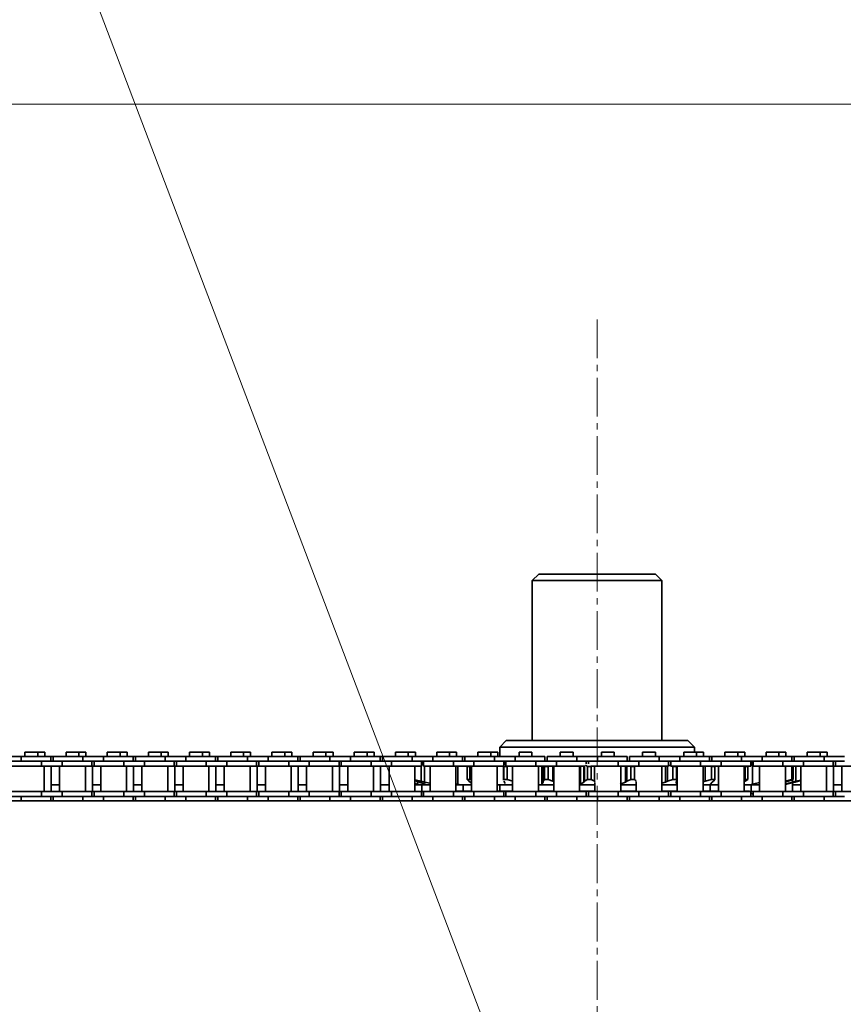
# Model space of a CAD drawing. Header units: millimetres. Extents: x 2945 to 26725, y -1082 to 16127.
# Tile 28 of 151: x 8347 to 8601, y 7689 to 7993. Entities that reach past the tile are written whole.
import ezdxf

# ---------------------------------------------------------------- set-up
doc = ezdxf.new("R2010")
doc.units = ezdxf.units.MM
doc.linetypes.add('点画线', pattern=[18, 12, -2, 2, -2])
doc.layers.get('0').update_dxf_attribs({"lineweight": 35})
for name, color, linetype, lineweight in [('中心线层', 1, '点画线', 18), ('几何体', 7, 'Continuous', 35), ('尺寸线层', 3, 'Continuous', 18), ('注释', 2, 'Continuous', 18)]:
    doc.layers.add(name, color=color, linetype=linetype, lineweight=lineweight)
doc.styles.add('标准', font='txt', dxfattribs={"width": 0.667})
doc.dimstyles.new('GB_尺寸', dxfattribs={"dimtxt": 3.5, "dimasz": 4, "dimexe": 2, "dimexo": 0, "dimtad": 1, "dimdsep": 46, "dimtxsty": '标准', "dimblk": '_CAXARROW', "dimcen": 0, "dimdle": 8, "dimazin": 2, "dimtfac": 0.707107, "dimtdec": 3, "dimtmove": 2, "dimatfit": 3, "dimfxl": 0, "dimfrac": 2, "dimtolj": 1, "dimarcsym": 0})

# ---------------------------------------------------------------- blocks, each defined once
blk = doc.blocks.new('*X117')
at = {"layer": '注释', "color": 0, "linetype": 'Continuous'}
blk.add_line((800.42, -2108.98), (0, 0), dxfattribs=at)
blk = doc.blocks.new('*X160')
at = {"layer": '尺寸线层', "linetype": 'Continuous'}
for points in [[(4565.49, 7966.85), (4575.49, 7886.85), (4555.49, 7886.85)], [(4565.49, 4956.85), (4575.49, 5036.85), (4555.49, 5036.85)]]:
    blk.add_hatch(color=0, dxfattribs=at).paths.add_polyline_path(points, flags=0)
at = {"layer": '尺寸线层', "color": 0, "linetype": 'Continuous'}
for p, q in [((9590.25, 7966.85), (4525.49, 7966.85)), ((4565.49, 7966.85), (4565.49, 4956.85)), ((9680.25, 4956.85), (4525.49, 4956.85))]:
    blk.add_line(p, q, dxfattribs=at)
at = {"layer": '尺寸线层', "color": 0, "insert": (4518.37, 6461.85), "char_height": 70, "width": 255.1041, "attachment_point": 5, "rotation": 90, "line_spacing_factor": 1.15057, "style": '标准'}
blk.add_mtext('\\T1.1;3010', dxfattribs=at)
blk = doc.blocks.new('_CAXARROW')
blk.add_hatch(color=0).paths.add_polyline_path([(0, 0), (-1, 0.125), (-1, -0.125)], flags=0)

msp = doc.modelspace()

# ---------------------------------------------------------------- linework, layer by layer
at = {"layer": '中心线层'}
msp.add_line((8525.254, 7900.461), (8525.254, 5098.61), dxfattribs=at)
at = {"layer": '几何体'}
for p, q in [((8507.254, 7821.852), (8505.254, 7819.852)), ((8505.254, 7819.852), (8505.254, 7770.458)), ((8518.767, 7819.852), (8505.254, 7819.852)), ((8507.254, 7821.852), (8519.416, 7821.852)), ((8545.254, 7819.852), (8518.767, 7819.852)), ((8519.416, 7821.852), (8543.254, 7821.852)), ((8545.254, 7819.852), (8543.254, 7821.852)), ((8545.254, 7770.458), (8545.254, 7819.852)), ((8497.254, 7770.458), (8495.254, 7768.458)), ((8497.254, 7770.458), (8553.254, 7770.458)), ((8555.254, 7768.458), (8553.254, 7770.458)), ((8495.254, 7768.458), (8495.254, 7765.565)), ((8555.254, 7768.458), (8495.254, 7768.458)), ((8555.254, 7766.94), (8555.254, 7768.458)), ((8347.594, 7765.565), (8341.244, 7765.565)), ((8347.594, 7765.565), (8347.594, 7764.065)), ((8356.769, 7765.565), (8347.594, 7765.565)), ((8348.789, 7766.94), (8348.789, 7765.565)), ((8350.769, 7766.94), (8348.789, 7766.94)), ((8352.749, 7766.94), (8350.769, 7766.94)), ((8352.749, 7765.565), (8352.749, 7766.94)), ((8354.92, 7766.94), (8352.749, 7766.94)), ((8354.92, 7765.565), (8354.92, 7766.94)), ((8356.769, 7764.065), (8356.769, 7765.565)), ((8357.469, 7765.565), (8356.769, 7765.565)), ((8357.469, 7765.565), (8357.469, 7764.065)), ((8366.644, 7765.565), (8357.469, 7765.565)), ((8361.489, 7766.94), (8361.489, 7765.565)), ((8363.469, 7766.94), (8361.489, 7766.94)), ((8365.449, 7766.94), (8363.469, 7766.94)), ((8365.449, 7765.565), (8365.449, 7766.94)), ((8367.62, 7766.94), (8365.449, 7766.94)), ((8366.644, 7765.565), (8366.644, 7764.065)), ((8372.994, 7765.565), (8366.644, 7765.565)), ((8367.62, 7765.565), (8367.62, 7766.94)), ((8372.994, 7765.565), (8372.994, 7764.065)), ((8382.169, 7765.565), (8372.994, 7765.565)), ((8374.189, 7766.94), (8374.189, 7765.565)), ((8376.169, 7766.94), (8374.189, 7766.94)), ((8378.149, 7766.94), (8376.169, 7766.94)), ((8378.149, 7765.565), (8378.149, 7766.94)), ((8380.32, 7766.94), (8378.149, 7766.94)), ((8380.32, 7765.565), (8380.32, 7766.94)), ((8382.169, 7764.065), (8382.169, 7765.565)), ((8382.869, 7765.565), (8382.169, 7765.565)), ((8382.869, 7765.565), (8382.869, 7764.065)), ((8392.044, 7765.565), (8382.869, 7765.565)), ((8386.889, 7766.94), (8386.889, 7765.565)), ((8388.869, 7766.94), (8386.889, 7766.94)), ((8390.849, 7766.94), (8388.869, 7766.94)), ((8390.849, 7765.565), (8390.849, 7766.94)), ((8393.02, 7766.94), (8390.849, 7766.94)), ((8392.044, 7765.565), (8392.044, 7764.065)), ((8398.394, 7765.565), (8392.044, 7765.565)), ((8393.02, 7765.565), (8393.02, 7766.94)), ((8398.394, 7765.565), (8398.394, 7764.065)), ((8407.569, 7765.565), (8398.394, 7765.565)), ((8399.589, 7766.94), (8399.589, 7765.565)), ((8401.569, 7766.94), (8399.589, 7766.94)), ((8403.549, 7766.94), (8401.569, 7766.94)), ((8403.549, 7765.565), (8403.549, 7766.94)), ((8405.72, 7766.94), (8403.549, 7766.94)), ((8405.72, 7765.565), (8405.72, 7766.94)), ((8407.569, 7764.065), (8407.569, 7765.565)), ((8408.269, 7765.565), (8407.569, 7765.565)), ((8408.269, 7765.565), (8408.269, 7764.065)), ((8417.444, 7765.565), (8408.269, 7765.565)), ((8412.289, 7766.94), (8412.289, 7765.565)), ((8414.269, 7766.94), (8412.289, 7766.94)), ((8416.249, 7766.94), (8414.269, 7766.94)), ((8416.249, 7765.565), (8416.249, 7766.94)), ((8418.42, 7766.94), (8416.249, 7766.94)), ((8417.444, 7765.565), (8417.444, 7764.065)), ((8423.794, 7765.565), (8417.444, 7765.565)), ((8418.42, 7765.565), (8418.42, 7766.94)), ((8423.794, 7765.565), (8423.794, 7764.065)), ((8432.969, 7765.565), (8423.794, 7765.565)), ((8424.989, 7766.94), (8424.989, 7765.565)), ((8426.969, 7766.94), (8424.989, 7766.94)), ((8428.949, 7766.94), (8426.969, 7766.94)), ((8428.949, 7765.565), (8428.949, 7766.94)), ((8431.12, 7766.94), (8428.949, 7766.94)), ((8431.12, 7765.565), (8431.12, 7766.94)), ((8432.969, 7764.065), (8432.969, 7765.565)), ((8433.669, 7765.565), (8432.969, 7765.565)), ((8433.669, 7765.565), (8433.669, 7764.065)), ((8442.844, 7765.565), (8433.669, 7765.565)), ((8437.689, 7766.94), (8437.689, 7765.565)), ((8439.669, 7766.94), (8437.689, 7766.94)), ((8441.649, 7766.94), (8439.669, 7766.94)), ((8441.649, 7765.565), (8441.649, 7766.94)), ((8443.82, 7766.94), (8441.649, 7766.94)), ((8442.844, 7765.565), (8442.844, 7764.065)), ((8449.194, 7765.565), (8442.844, 7765.565)), ((8443.82, 7765.565), (8443.82, 7766.94)), ((8449.194, 7765.565), (8449.194, 7764.065)), ((8458.369, 7765.565), (8449.194, 7765.565)), ((8450.389, 7766.94), (8450.389, 7765.565)), ((8452.369, 7766.94), (8450.389, 7766.94)), ((8454.349, 7766.94), (8452.369, 7766.94)), ((8454.349, 7765.565), (8454.349, 7766.94)), ((8456.52, 7766.94), (8454.349, 7766.94)), ((8456.52, 7765.565), (8456.52, 7766.94)), ((8458.369, 7764.065), (8458.369, 7765.565)), ((8459.069, 7765.565), (8458.369, 7765.565)), ((8459.069, 7765.565), (8459.069, 7764.065)), ((8468.244, 7765.565), (8459.069, 7765.565)), ((8463.089, 7766.94), (8463.089, 7765.565)), ((8465.069, 7766.94), (8463.089, 7766.94)), ((8467.049, 7766.94), (8465.069, 7766.94)), ((8467.049, 7765.565), (8467.049, 7766.94)), ((8469.22, 7766.94), (8467.049, 7766.94)), ((8468.244, 7765.565), (8468.244, 7764.065)), ((8474.594, 7765.565), (8468.244, 7765.565)), ((8469.22, 7765.565), (8469.22, 7766.94)), ((8474.594, 7765.565), (8474.594, 7764.065)), ((8483.769, 7765.565), (8474.594, 7765.565)), ((8475.789, 7766.94), (8475.789, 7765.565)), ((8477.769, 7766.94), (8475.789, 7766.94)), ((8479.749, 7766.94), (8477.769, 7766.94)), ((8479.749, 7765.565), (8479.749, 7766.94)), ((8481.92, 7766.94), (8479.749, 7766.94)), ((8481.92, 7765.565), (8481.92, 7766.94)), ((8483.769, 7764.065), (8483.769, 7765.565)), ((8484.469, 7765.565), (8483.769, 7765.565)), ((8484.469, 7765.565), (8484.469, 7764.065)), ((8493.644, 7765.565), (8484.469, 7765.565)), ((8488.489, 7766.94), (8488.489, 7765.565)), ((8490.469, 7766.94), (8488.489, 7766.94)), ((8492.449, 7766.94), (8490.469, 7766.94)), ((8492.449, 7765.565), (8492.449, 7766.94)), ((8494.62, 7766.94), (8492.449, 7766.94)), ((8493.644, 7765.565), (8493.644, 7764.065)), ((8499.994, 7765.565), (8493.644, 7765.565)), ((8494.62, 7765.565), (8494.62, 7766.94)), ((8499.994, 7765.565), (8499.994, 7764.065)), ((8509.169, 7765.565), (8499.994, 7765.565)), ((8501.189, 7766.94), (8501.189, 7765.565)), ((8503.169, 7766.94), (8501.189, 7766.94)), ((8505.149, 7766.94), (8503.169, 7766.94)), ((8505.149, 7765.565), (8505.149, 7766.94)), ((8509.169, 7764.065), (8509.169, 7765.565)), ((8509.869, 7765.565), (8509.869, 7764.065)), ((8519.044, 7765.565), (8509.869, 7765.565)), ((8513.889, 7766.94), (8513.889, 7765.565)), ((8515.869, 7766.94), (8513.889, 7766.94)), ((8517.849, 7766.94), (8515.869, 7766.94)), ((8517.849, 7765.565), (8517.849, 7766.94)), ((8519.044, 7765.565), (8519.044, 7764.065)), ((8525.394, 7765.565), (8519.044, 7765.565)), ((8525.394, 7765.565), (8525.394, 7764.065)), ((8534.569, 7765.565), (8525.394, 7765.565)), ((8526.589, 7766.94), (8526.589, 7765.565)), ((8528.569, 7766.94), (8526.589, 7766.94)), ((8530.549, 7766.94), (8528.569, 7766.94)), ((8530.549, 7765.565), (8530.549, 7766.94)), ((8534.569, 7764.065), (8534.569, 7765.565)), ((8535.269, 7765.565), (8535.269, 7764.065)), ((8544.444, 7765.565), (8535.269, 7765.565)), ((8539.289, 7766.94), (8539.289, 7765.565)), ((8541.269, 7766.94), (8539.289, 7766.94)), ((8543.249, 7766.94), (8541.269, 7766.94)), ((8543.249, 7765.565), (8543.249, 7766.94)), ((8544.444, 7765.565), (8544.444, 7764.065)), ((8550.794, 7765.565), (8544.444, 7765.565)), ((8550.794, 7765.565), (8550.794, 7764.065)), ((8559.969, 7765.565), (8550.794, 7765.565)), ((8551.989, 7766.94), (8551.989, 7765.565)), ((8553.969, 7766.94), (8551.989, 7766.94)), ((8555.949, 7766.94), (8553.969, 7766.94)), ((8555.949, 7765.565), (8555.949, 7766.94)), ((8558.12, 7766.94), (8555.949, 7766.94)), ((8558.12, 7765.565), (8558.12, 7766.94)), ((8559.969, 7764.065), (8559.969, 7765.565)), ((8560.669, 7765.565), (8559.969, 7765.565)), ((8560.669, 7765.565), (8560.669, 7764.065)), ((8569.844, 7765.565), (8560.669, 7765.565)), ((8564.689, 7766.94), (8564.689, 7765.565)), ((8566.669, 7766.94), (8564.689, 7766.94)), ((8568.649, 7766.94), (8566.669, 7766.94)), ((8568.649, 7765.565), (8568.649, 7766.94)), ((8570.82, 7766.94), (8568.649, 7766.94)), ((8569.844, 7765.565), (8569.844, 7764.065)), ((8576.194, 7765.565), (8569.844, 7765.565)), ((8570.82, 7765.565), (8570.82, 7766.94)), ((8576.194, 7765.565), (8576.194, 7764.065)), ((8585.369, 7765.565), (8576.194, 7765.565)), ((8577.389, 7766.94), (8577.389, 7765.565)), ((8579.369, 7766.94), (8577.389, 7766.94)), ((8581.349, 7766.94), (8579.369, 7766.94)), ((8581.349, 7765.565), (8581.349, 7766.94)), ((8583.52, 7766.94), (8581.349, 7766.94)), ((8583.52, 7765.565), (8583.52, 7766.94)), ((8585.369, 7764.065), (8585.369, 7765.565)), ((8586.069, 7765.565), (8585.369, 7765.565)), ((8586.069, 7765.565), (8586.069, 7764.065)), ((8595.244, 7765.565), (8586.069, 7765.565)), ((8590.089, 7766.94), (8590.089, 7765.565)), ((8592.069, 7766.94), (8590.089, 7766.94)), ((8594.049, 7766.94), (8592.069, 7766.94)), ((8594.049, 7765.565), (8594.049, 7766.94)), ((8596.22, 7766.94), (8594.049, 7766.94)), ((8595.244, 7765.565), (8595.244, 7764.065)), ((8601.594, 7765.565), (8595.244, 7765.565)), ((8596.22, 7765.565), (8596.22, 7766.94)), ((8347.594, 7764.065), (8341.244, 7764.065)), ((8353.944, 7762.565), (8344.769, 7762.565)), ((8353.944, 7764.065), (8347.594, 7764.065)), ((8353.944, 7764.065), (8347.594, 7764.065)), ((8353.944, 7764.065), (8353.944, 7762.565)), ((8360.294, 7764.065), (8353.944, 7764.065)), ((8360.294, 7762.565), (8353.944, 7762.565)), ((8354.744, 7754.715), (8354.744, 7762.565)), ((8356.916, 7754.715), (8356.916, 7762.565)), ((8359.494, 7762.565), (8359.494, 7754.715)), ((8360.294, 7764.065), (8360.294, 7762.565)), ((8366.644, 7764.065), (8360.294, 7764.065)), ((8366.644, 7764.065), (8360.294, 7764.065)), ((8369.469, 7762.565), (8360.294, 7762.565)), ((8372.994, 7764.065), (8366.644, 7764.065)), ((8367.444, 7754.715), (8367.444, 7762.565)), ((8369.469, 7762.565), (8369.469, 7764.065)), ((8370.169, 7762.565), (8369.469, 7762.565)), ((8369.616, 7754.715), (8369.616, 7762.565)), ((8370.169, 7764.065), (8370.169, 7762.565)), ((8379.344, 7762.565), (8370.169, 7762.565)), ((8372.194, 7762.565), (8372.194, 7754.715)), ((8379.344, 7764.065), (8372.994, 7764.065)), ((8379.344, 7764.065), (8372.994, 7764.065)), ((8379.344, 7764.065), (8379.344, 7762.565)), ((8385.694, 7764.065), (8379.344, 7764.065)), ((8385.694, 7762.565), (8379.344, 7762.565)), ((8380.144, 7754.715), (8380.144, 7762.565)), ((8382.316, 7754.715), (8382.316, 7762.565)), ((8384.894, 7762.565), (8384.894, 7754.715)), ((8385.694, 7764.065), (8385.694, 7762.565)), ((8392.044, 7764.065), (8385.694, 7764.065)), ((8392.044, 7764.065), (8385.694, 7764.065)), ((8394.869, 7762.565), (8385.694, 7762.565)), ((8398.394, 7764.065), (8392.044, 7764.065)), ((8392.844, 7754.715), (8392.844, 7762.565)), ((8394.869, 7762.565), (8394.869, 7764.065)), ((8395.569, 7762.565), (8394.869, 7762.565)), ((8395.016, 7754.715), (8395.016, 7762.565)), ((8395.569, 7764.065), (8395.569, 7762.565)), ((8404.744, 7762.565), (8395.569, 7762.565)), ((8397.594, 7762.565), (8397.594, 7754.715)), ((8404.744, 7764.065), (8398.394, 7764.065)), ((8404.744, 7764.065), (8398.394, 7764.065)), ((8404.744, 7764.065), (8404.744, 7762.565)), ((8411.094, 7764.065), (8404.744, 7764.065)), ((8411.094, 7762.565), (8404.744, 7762.565)), ((8405.544, 7754.715), (8405.544, 7762.565)), ((8407.716, 7754.715), (8407.716, 7762.565)), ((8410.294, 7762.565), (8410.294, 7754.715)), ((8411.094, 7764.065), (8411.094, 7762.565)), ((8417.444, 7764.065), (8411.094, 7764.065)), ((8417.444, 7764.065), (8411.094, 7764.065)), ((8420.269, 7762.565), (8411.094, 7762.565)), ((8423.794, 7764.065), (8417.444, 7764.065)), ((8418.244, 7754.715), (8418.244, 7762.565)), ((8420.269, 7762.565), (8420.269, 7764.065)), ((8420.969, 7762.565), (8420.269, 7762.565)), ((8420.416, 7754.715), (8420.416, 7762.565)), ((8420.969, 7764.065), (8420.969, 7762.565)), ((8430.144, 7762.565), (8420.969, 7762.565)), ((8422.994, 7762.565), (8422.994, 7754.715)), ((8430.144, 7764.065), (8423.794, 7764.065)), ((8430.144, 7764.065), (8423.794, 7764.065)), ((8430.144, 7764.065), (8430.144, 7762.565)), ((8436.494, 7764.065), (8430.144, 7764.065)), ((8436.494, 7762.565), (8430.144, 7762.565)), ((8430.944, 7754.715), (8430.944, 7762.565)), ((8433.116, 7754.715), (8433.116, 7762.565)), ((8435.694, 7762.565), (8435.694, 7754.715)), ((8436.494, 7764.065), (8436.494, 7762.565)), ((8442.844, 7764.065), (8436.494, 7764.065)), ((8442.844, 7764.065), (8436.494, 7764.065)), ((8445.669, 7762.565), (8436.494, 7762.565)), ((8449.194, 7764.065), (8442.844, 7764.065)), ((8443.644, 7754.715), (8443.644, 7762.565)), ((8445.669, 7762.565), (8445.669, 7764.065)), ((8446.369, 7762.565), (8445.669, 7762.565)), ((8445.816, 7754.715), (8445.816, 7762.565)), ((8446.369, 7764.065), (8446.369, 7762.565)), ((8455.544, 7762.565), (8446.369, 7762.565)), ((8448.394, 7762.565), (8448.394, 7754.715)), ((8455.544, 7764.065), (8449.194, 7764.065)), ((8455.544, 7764.065), (8449.194, 7764.065)), ((8455.544, 7764.065), (8455.544, 7762.565)), ((8461.894, 7764.065), (8455.544, 7764.065)), ((8461.894, 7762.565), (8455.544, 7762.565)), ((8456.344, 7754.715), (8456.344, 7762.565)), ((8458.516, 7754.715), (8458.516, 7762.565)), ((8461.094, 7762.565), (8461.094, 7754.715)), ((8461.894, 7764.065), (8461.894, 7762.565)), ((8468.244, 7764.065), (8461.894, 7764.065)), ((8468.244, 7764.065), (8461.894, 7764.065)), ((8471.069, 7762.565), (8461.894, 7762.565)), ((8474.594, 7764.065), (8468.244, 7764.065)), ((8469.044, 7754.715), (8469.044, 7762.565)), ((8471.029, 7762.565), (8471.029, 7757.926)), ((8471.069, 7762.565), (8471.069, 7764.065)), ((8471.069, 7763.487), (8471.769, 7763.738)), ((8471.769, 7763.176), (8471.069, 7763)), ((8471.769, 7764.065), (8471.769, 7762.565)), ((8480.944, 7762.565), (8471.769, 7762.565)), ((8472.078, 7762.565), (8472.078, 7757.664)), ((8473.794, 7762.565), (8473.794, 7754.715)), ((8480.944, 7764.065), (8474.594, 7764.065)), ((8480.944, 7764.065), (8474.594, 7764.065)), ((8480.944, 7764.065), (8480.944, 7762.565)), ((8487.294, 7764.065), (8480.944, 7764.065)), ((8487.294, 7762.565), (8480.944, 7762.565)), ((8481.744, 7754.715), (8481.744, 7762.565)), ((8482.288, 7762.565), (8482.288, 7757.006)), ((8485.155, 7762.478), (8486.057, 7762.478)), ((8485.155, 7758.439), (8485.155, 7762.478)), ((8486.48, 7762.584), (8486.057, 7762.478)), ((8486.057, 7762.478), (8486.057, 7758.439)), ((8486.494, 7762.565), (8486.494, 7754.715)), ((8487.294, 7764.065), (8487.294, 7762.565)), ((8493.644, 7764.065), (8487.294, 7764.065)), ((8493.644, 7764.065), (8487.294, 7764.065)), ((8496.469, 7762.565), (8487.294, 7762.565)), ((8499.994, 7764.065), (8493.644, 7764.065)), ((8494.444, 7754.715), (8494.444, 7762.565)), ((8496.383, 7762.565), (8496.383, 7758.212)), ((8496.463, 7762.478), (8497.492, 7762.478)), ((8496.463, 7758.439), (8496.463, 7762.478)), ((8496.469, 7762.565), (8496.469, 7764.065)), ((8496.508, 7762.99), (8496.756, 7763.253)), ((8496.756, 7763.253), (8496.869, 7763.712)), ((8496.917, 7763.911), (8496.917, 7763.53)), ((8497.169, 7764.065), (8497.169, 7762.565)), ((8506.344, 7762.565), (8497.169, 7762.565)), ((8497.795, 7762.565), (8497.492, 7762.478)), ((8497.492, 7762.478), (8497.492, 7758.439)), ((8499.194, 7762.565), (8499.194, 7754.715)), ((8506.344, 7764.065), (8499.994, 7764.065)), ((8506.344, 7764.065), (8499.994, 7764.065)), ((8506.344, 7764.065), (8506.344, 7762.565)), ((8512.694, 7764.065), (8506.344, 7764.065)), ((8512.694, 7762.565), (8506.344, 7762.565)), ((8507.144, 7754.715), (8507.144, 7762.565)), ((8508.176, 7762.565), (8508.176, 7757.006)), ((8508.599, 7762.565), (8508.599, 7757.926)), ((8509.028, 7762.478), (8510.14, 7762.478)), ((8509.028, 7758.439), (8509.028, 7762.478)), ((8510.14, 7762.478), (8510.14, 7758.439)), ((8511.578, 7762.565), (8511.578, 7757.926)), ((8511.894, 7762.565), (8511.894, 7754.715)), ((8512.694, 7764.065), (8512.694, 7762.565)), ((8519.044, 7764.065), (8512.694, 7764.065)), ((8519.044, 7764.065), (8512.694, 7764.065)), ((8521.571, 7762.565), (8512.694, 7762.565)), ((8525.394, 7764.065), (8519.044, 7764.065)), ((8519.844, 7754.715), (8519.844, 7762.565)), ((8520.181, 7762.565), (8520.181, 7757.006)), ((8521.214, 7762.565), (8521.214, 7757.664)), ((8521.417, 7762.565), (8521.417, 7757.926)), ((8522.303, 7762.478), (8521.641, 7762.86)), ((8521.869, 7763.323), (8521.869, 7764.065)), ((8522.303, 7762.478), (8523.448, 7762.478)), ((8522.303, 7758.439), (8522.303, 7762.478)), ((8522.569, 7764.065), (8522.569, 7763.332)), ((8531.744, 7762.565), (8523.379, 7762.565)), ((8523.532, 7762.519), (8523.448, 7762.478)), ((8523.448, 7762.478), (8523.448, 7758.439)), ((8524.487, 7762.565), (8524.487, 7757.926)), ((8531.744, 7764.065), (8525.394, 7764.065)), ((8531.744, 7764.065), (8525.394, 7764.065)), ((8531.744, 7764.065), (8531.744, 7762.565)), ((8538.094, 7764.065), (8531.744, 7764.065)), ((8538.094, 7762.565), (8531.744, 7762.565)), ((8532.544, 7754.715), (8532.544, 7762.565)), ((8533.983, 7762.565), (8533.983, 7757.664)), ((8534.404, 7762.565), (8534.404, 7757.926)), ((8535.707, 7762.478), (8536.836, 7762.478)), ((8535.707, 7758.439), (8535.707, 7762.478)), ((8536.836, 7762.478), (8536.836, 7758.439)), ((8538.094, 7764.065), (8538.094, 7762.565)), ((8544.444, 7764.065), (8538.094, 7764.065)), ((8544.444, 7764.065), (8538.094, 7764.065)), ((8547.269, 7762.565), (8538.094, 7762.565)), ((8550.794, 7764.065), (8544.444, 7764.065)), ((8545.244, 7754.715), (8545.244, 7762.565)), ((8546.37, 7762.565), (8546.37, 7757.664)), ((8546.99, 7762.565), (8546.99, 7757.926)), ((8547.269, 7762.565), (8547.269, 7764.065)), ((8547.969, 7762.689), (8547.269, 7762.904)), ((8547.969, 7764.065), (8547.969, 7762.565)), ((8557.144, 7762.565), (8547.969, 7762.565)), ((8548.654, 7762.478), (8548.37, 7762.565)), ((8548.654, 7762.478), (8549.717, 7762.478)), ((8548.654, 7758.439), (8548.654, 7762.478)), ((8549.717, 7762.478), (8549.717, 7758.439)), ((8549.889, 7758.104), (8549.889, 7762.565)), ((8549.994, 7762.565), (8549.994, 7754.715)), ((8557.144, 7764.065), (8550.794, 7764.065)), ((8557.144, 7764.065), (8550.794, 7764.065)), ((8557.144, 7764.065), (8557.144, 7762.565)), ((8563.494, 7764.065), (8557.144, 7764.065)), ((8563.494, 7762.565), (8557.144, 7762.565)), ((8557.944, 7754.715), (8557.944, 7762.565)), ((8558.627, 7762.565), (8558.627, 7757.926)), ((8560.578, 7762.478), (8560.245, 7762.565)), ((8560.578, 7762.478), (8561.529, 7762.478)), ((8560.578, 7758.439), (8560.578, 7762.478)), ((8561.529, 7762.478), (8561.529, 7758.439)), ((8561.531, 7758.408), (8561.531, 7762.508)), ((8562.694, 7762.565), (8562.694, 7754.715)), ((8563.494, 7764.065), (8563.494, 7762.565)), ((8569.844, 7764.065), (8563.494, 7764.065)), ((8572.669, 7762.565), (8563.494, 7762.565)), ((8576.194, 7764.065), (8569.844, 7764.065)), ((8570.958, 7762.478), (8570.591, 7762.565)), ((8570.644, 7754.715), (8570.644, 7762.565)), ((8570.958, 7762.478), (8571.756, 7762.478)), ((8570.958, 7758.439), (8570.958, 7762.478)), ((8571.756, 7762.478), (8571.756, 7758.439)), ((8572.669, 7762.565), (8572.669, 7764.065)), ((8573.184, 7763.911), (8573.184, 7757.006)), ((8573.369, 7763.868), (8573.184, 7763.911)), ((8573.369, 7764.065), (8573.369, 7762.565)), ((8582.544, 7762.565), (8573.369, 7762.565)), ((8575.394, 7762.565), (8575.394, 7754.715)), ((8582.544, 7764.065), (8576.194, 7764.065)), ((8582.544, 7764.065), (8576.194, 7764.065)), ((8582.544, 7764.065), (8582.544, 7762.565)), ((8588.894, 7764.065), (8582.544, 7764.065)), ((8588.894, 7762.565), (8582.544, 7762.565)), ((8583.344, 7754.715), (8583.344, 7762.565)), ((8585.361, 7762.478), (8584.973, 7762.565)), ((8585.361, 7762.478), (8585.755, 7762.478)), ((8585.361, 7758.439), (8585.361, 7762.478)), ((8585.755, 7762.478), (8585.755, 7758.439)), ((8586.571, 7762.565), (8586.571, 7757.926)), ((8588.094, 7762.565), (8588.094, 7754.715)), ((8588.894, 7764.065), (8588.894, 7762.565)), ((8595.244, 7764.065), (8588.894, 7764.065)), ((8598.069, 7762.565), (8588.894, 7762.565)), ((8601.594, 7764.065), (8595.244, 7764.065)), ((8596.044, 7754.715), (8596.044, 7762.565)), ((8598.069, 7762.565), (8598.069, 7764.065)), ((8598.769, 7762.565), (8598.069, 7762.565)), ((8598.216, 7754.715), (8598.216, 7762.565)), ((8598.769, 7764.065), (8598.769, 7762.565)), ((8607.944, 7762.565), (8598.769, 7762.565)), ((8600.794, 7762.565), (8600.794, 7754.715)), ((8469.044, 7758.373), (8471.029, 7757.926)), ((8485.155, 7758.439), (8486.057, 7758.439)), ((8485.674, 7757.926), (8485.155, 7758.439)), ((8486.057, 7758.439), (8486.494, 7758.329)), ((8496.463, 7758.439), (8497.492, 7758.439)), ((8496.483, 7758.212), (8496.463, 7758.439)), ((8497.492, 7758.439), (8499.266, 7757.926)), ((8508.599, 7757.926), (8509.028, 7758.439)), ((8509.028, 7758.439), (8510.14, 7758.439)), ((8510.14, 7758.439), (8511.578, 7757.926)), ((8521.417, 7757.926), (8522.303, 7758.439)), ((8522.303, 7758.439), (8523.448, 7758.439)), ((8523.448, 7758.439), (8524.487, 7757.926)), ((8534.404, 7757.926), (8535.707, 7758.439)), ((8535.707, 7758.439), (8536.836, 7758.439)), ((8536.836, 7758.439), (8537.295, 7758.043)), ((8546.99, 7757.926), (8548.654, 7758.439)), ((8548.654, 7758.439), (8549.717, 7758.439)), ((8549.717, 7758.439), (8549.798, 7758.104)), ((8558.627, 7757.926), (8560.578, 7758.439)), ((8560.578, 7758.439), (8561.529, 7758.439)), ((8561.529, 7758.439), (8561.177, 7757.926)), ((8570.644, 7758.364), (8570.958, 7758.439)), ((8571.756, 7758.439), (8570.943, 7757.926)), ((8570.958, 7758.439), (8571.756, 7758.439)), ((8583.344, 7757.984), (8585.361, 7758.439)), ((8585.755, 7758.439), (8584.146, 7757.926)), ((8585.361, 7758.439), (8585.755, 7758.439)), ((8585.489, 7758.354), (8585.489, 7757.664)), ((8356.916, 7756.852), (8359.494, 7756.852)), ((8369.616, 7756.852), (8372.194, 7756.852)), ((8382.316, 7756.852), (8384.894, 7756.852)), ((8395.016, 7756.852), (8397.594, 7756.852)), ((8407.716, 7756.852), (8410.294, 7756.852)), ((8420.416, 7756.852), (8422.994, 7756.852)), ((8433.116, 7756.852), (8435.694, 7756.852)), ((8445.816, 7756.852), (8448.394, 7756.852)), ((8458.516, 7756.852), (8461.094, 7756.852)), ((8469.592, 7757.926), (8469.044, 7758.131)), ((8469.044, 7757.192), (8469.858, 7757.006)), ((8470.414, 7757.664), (8469.592, 7757.926)), ((8469.858, 7757.841), (8469.858, 7757.006)), ((8472.251, 7757.006), (8470.414, 7757.664)), ((8470.61, 7756.852), (8472.596, 7756.852)), ((8471.029, 7757.926), (8472.078, 7757.664)), ((8471.216, 7754.715), (8471.216, 7756.852)), ((8472.078, 7757.664), (8473.794, 7757.274)), ((8472.596, 7756.852), (8472.251, 7757.006)), ((8481.744, 7757.135), (8482.288, 7757.006)), ((8483.091, 7756.852), (8486.494, 7756.852)), ((8483.916, 7754.852), (8483.916, 7756.852)), ((8486.136, 7757.664), (8485.674, 7757.926)), ((8486.494, 7757.354), (8486.136, 7757.664)), ((8495.254, 7756.852), (8495.254, 7754.852)), ((8496.756, 7757.664), (8496.508, 7757.926)), ((8496.869, 7757.204), (8496.756, 7757.664)), ((8496.769, 7756.852), (8496.917, 7757.006)), ((8507.866, 7756.852), (8508.176, 7757.006)), ((8508.176, 7757.006), (8508.621, 7757.664)), ((8508.621, 7757.664), (8508.599, 7757.926)), ((8511.578, 7757.926), (8511.894, 7757.758)), ((8519.724, 7756.852), (8520.181, 7757.006)), ((8520.181, 7757.006), (8521.214, 7757.664)), ((8521.214, 7757.664), (8521.417, 7757.926)), ((8524.487, 7757.926), (8524.666, 7757.759)), ((8524.594, 7757.571), (8524.594, 7754.715)), ((8532.407, 7757.006), (8533.983, 7757.664)), ((8533.983, 7757.664), (8534.404, 7757.926)), ((8537.294, 7757.865), (8537.294, 7754.715)), ((8545.244, 7757.302), (8546.37, 7757.664)), ((8546.37, 7757.664), (8546.99, 7757.926)), ((8549.841, 7757.926), (8549.672, 7757.664)), ((8549.672, 7757.664), (8549.695, 7757.378)), ((8549.726, 7757.523), (8549.726, 7757.006)), ((8549.932, 7756.852), (8549.994, 7756.852)), ((8557.944, 7757.7), (8558.627, 7757.926)), ((8560.116, 7754.852), (8560.116, 7756.852)), ((8560.789, 7757.664), (8560.237, 7757.006)), ((8560.277, 7756.852), (8562.694, 7756.852)), ((8561.177, 7757.926), (8560.789, 7757.664)), ((8570.943, 7757.926), (8570.644, 7757.793)), ((8572.382, 7756.852), (8573.184, 7757.006)), ((8572.816, 7754.715), (8572.816, 7756.852)), ((8573.184, 7757.006), (8575.394, 7757.512)), ((8584.146, 7757.926), (8583.344, 7757.695)), ((8583.344, 7757.162), (8585.489, 7757.664)), ((8583.344, 7756.906), (8583.739, 7757.006)), ((8585.992, 7757.664), (8583.501, 7757.006)), ((8583.739, 7757.006), (8586.334, 7757.664)), ((8585.489, 7757.664), (8586.571, 7757.926)), ((8585.516, 7754.715), (8585.516, 7757.456)), ((8585.516, 7756.852), (8588.094, 7756.852)), ((8587.005, 7757.926), (8585.992, 7757.664)), ((8586.334, 7757.664), (8587.373, 7757.926)), ((8586.334, 7757.752), (8586.334, 7757.664)), ((8586.571, 7757.926), (8588.094, 7758.284)), ((8588.094, 7758.219), (8587.005, 7757.926)), ((8587.373, 7757.926), (8588.094, 7758.112)), ((8598.216, 7756.852), (8600.794, 7756.852)), ((8347.594, 7753.215), (8341.244, 7753.215)), ((8353.944, 7754.715), (8344.769, 7754.715)), ((8353.944, 7753.215), (8347.594, 7753.215)), ((8353.944, 7753.215), (8347.594, 7753.215)), ((8347.594, 7751.852), (8347.594, 7753.215)), ((8353.944, 7753.215), (8353.944, 7754.715)), ((8360.294, 7754.715), (8353.944, 7754.715)), ((8360.294, 7753.215), (8353.944, 7753.215)), ((8356.769, 7751.852), (8356.769, 7753.215)), ((8357.469, 7753.215), (8357.469, 7751.852)), ((8360.294, 7753.215), (8360.294, 7754.715)), ((8369.469, 7754.715), (8360.294, 7754.715)), ((8366.644, 7753.215), (8360.294, 7753.215)), ((8366.644, 7753.215), (8360.294, 7753.215)), ((8372.994, 7753.215), (8366.644, 7753.215)), ((8366.644, 7751.852), (8366.644, 7753.215)), ((8369.469, 7753.215), (8369.469, 7754.715)), ((8370.169, 7754.715), (8369.469, 7754.715)), ((8370.169, 7754.715), (8370.169, 7753.215)), ((8379.344, 7754.715), (8370.169, 7754.715)), ((8379.344, 7753.215), (8372.994, 7753.215)), ((8379.344, 7753.215), (8372.994, 7753.215)), ((8372.994, 7751.852), (8372.994, 7753.215)), ((8379.344, 7753.215), (8379.344, 7754.715)), ((8385.694, 7754.715), (8379.344, 7754.715)), ((8385.694, 7753.215), (8379.344, 7753.215)), ((8382.169, 7751.852), (8382.169, 7753.215)), ((8382.869, 7753.215), (8382.869, 7751.852)), ((8385.694, 7753.215), (8385.694, 7754.715)), ((8394.869, 7754.715), (8385.694, 7754.715)), ((8392.044, 7753.215), (8385.694, 7753.215)), ((8392.044, 7753.215), (8385.694, 7753.215)), ((8398.394, 7753.215), (8392.044, 7753.215)), ((8392.044, 7751.852), (8392.044, 7753.215)), ((8394.869, 7753.215), (8394.869, 7754.715)), ((8395.569, 7754.715), (8394.869, 7754.715)), ((8395.569, 7754.715), (8395.569, 7753.215)), ((8404.744, 7754.715), (8395.569, 7754.715)), ((8404.744, 7753.215), (8398.394, 7753.215)), ((8404.744, 7753.215), (8398.394, 7753.215)), ((8398.394, 7751.852), (8398.394, 7753.215)), ((8404.744, 7753.215), (8404.744, 7754.715)), ((8411.094, 7754.715), (8404.744, 7754.715)), ((8411.094, 7753.215), (8404.744, 7753.215)), ((8407.569, 7751.852), (8407.569, 7753.215)), ((8408.269, 7753.215), (8408.269, 7751.852)), ((8411.094, 7753.215), (8411.094, 7754.715)), ((8420.269, 7754.715), (8411.094, 7754.715)), ((8417.444, 7753.215), (8411.094, 7753.215)), ((8417.444, 7753.215), (8411.094, 7753.215)), ((8423.794, 7753.215), (8417.444, 7753.215)), ((8417.444, 7751.852), (8417.444, 7753.215)), ((8420.269, 7753.215), (8420.269, 7754.715)), ((8420.969, 7754.715), (8420.269, 7754.715)), ((8420.969, 7754.715), (8420.969, 7753.215)), ((8430.144, 7754.715), (8420.969, 7754.715)), ((8430.144, 7753.215), (8423.794, 7753.215)), ((8430.144, 7753.215), (8423.794, 7753.215)), ((8423.794, 7751.852), (8423.794, 7753.215)), ((8430.144, 7753.215), (8430.144, 7754.715)), ((8436.494, 7754.715), (8430.144, 7754.715)), ((8436.494, 7753.215), (8430.144, 7753.215)), ((8432.969, 7751.852), (8432.969, 7753.215)), ((8433.669, 7753.215), (8433.669, 7751.852)), ((8436.494, 7753.215), (8436.494, 7754.715)), ((8445.669, 7754.715), (8436.494, 7754.715)), ((8442.844, 7753.215), (8436.494, 7753.215)), ((8442.844, 7753.215), (8436.494, 7753.215)), ((8449.194, 7753.215), (8442.844, 7753.215)), ((8442.844, 7751.852), (8442.844, 7753.215)), ((8445.669, 7753.215), (8445.669, 7754.715)), ((8446.369, 7754.715), (8445.669, 7754.715)), ((8446.369, 7754.715), (8446.369, 7753.215)), ((8455.544, 7754.715), (8446.369, 7754.715)), ((8455.544, 7753.215), (8449.194, 7753.215)), ((8455.544, 7753.215), (8449.194, 7753.215)), ((8449.194, 7751.852), (8449.194, 7753.215)), ((8455.544, 7753.215), (8455.544, 7754.715)), ((8461.894, 7754.715), (8455.544, 7754.715)), ((8461.894, 7753.215), (8455.544, 7753.215)), ((8458.369, 7751.852), (8458.369, 7753.215)), ((8459.069, 7753.215), (8459.069, 7751.852)), ((8461.894, 7753.215), (8461.894, 7754.715)), ((8471.069, 7754.715), (8461.894, 7754.715)), ((8468.244, 7753.215), (8461.894, 7753.215)), ((8468.244, 7753.215), (8461.894, 7753.215)), ((8474.594, 7753.215), (8468.244, 7753.215)), ((8468.244, 7751.852), (8468.244, 7753.215)), ((8471.069, 7753.215), (8471.069, 7754.715)), ((8471.769, 7754.715), (8471.069, 7754.715)), ((8471.769, 7754.715), (8471.769, 7753.215)), ((8480.944, 7754.715), (8471.769, 7754.715)), ((8480.944, 7753.215), (8474.594, 7753.215)), ((8480.944, 7753.215), (8474.594, 7753.215)), ((8474.594, 7751.852), (8474.594, 7753.215)), ((8480.944, 7753.215), (8480.944, 7754.715)), ((8487.294, 7754.715), (8480.944, 7754.715)), ((8487.294, 7753.215), (8480.944, 7753.215)), ((8481.744, 7754.852), (8486.494, 7754.852)), ((8483.769, 7751.852), (8483.769, 7753.215)), ((8484.469, 7753.215), (8484.469, 7751.852)), ((8487.294, 7753.215), (8487.294, 7754.715)), ((8496.469, 7754.715), (8487.294, 7754.715)), ((8493.644, 7753.215), (8487.294, 7753.215)), ((8493.644, 7753.215), (8487.294, 7753.215)), ((8499.994, 7753.215), (8493.644, 7753.215)), ((8493.644, 7751.852), (8493.644, 7753.215)), ((8494.444, 7754.852), (8499.194, 7754.852)), ((8496.469, 7753.215), (8496.469, 7754.715)), ((8497.169, 7754.715), (8497.169, 7753.215)), ((8506.344, 7754.715), (8497.169, 7754.715)), ((8506.344, 7753.215), (8499.994, 7753.215)), ((8506.344, 7753.215), (8499.994, 7753.215)), ((8499.994, 7751.852), (8499.994, 7753.215)), ((8506.344, 7753.215), (8506.344, 7754.715)), ((8512.694, 7754.715), (8506.344, 7754.715)), ((8512.694, 7753.215), (8506.344, 7753.215)), ((8507.144, 7754.852), (8511.894, 7754.852)), ((8509.169, 7751.852), (8509.169, 7753.215)), ((8509.869, 7753.215), (8509.869, 7751.852)), ((8512.694, 7753.215), (8512.694, 7754.715)), ((8521.869, 7754.715), (8512.694, 7754.715)), ((8519.044, 7753.215), (8512.694, 7753.215)), ((8519.044, 7753.215), (8512.694, 7753.215)), ((8525.394, 7753.215), (8519.044, 7753.215)), ((8519.044, 7751.852), (8519.044, 7753.215)), ((8519.844, 7754.852), (8524.594, 7754.852)), ((8521.869, 7753.215), (8521.869, 7754.715)), ((8522.569, 7754.715), (8522.569, 7753.215)), ((8531.744, 7754.715), (8522.569, 7754.715)), ((8531.744, 7753.215), (8525.394, 7753.215)), ((8531.744, 7753.215), (8525.394, 7753.215)), ((8525.394, 7751.852), (8525.394, 7753.215)), ((8531.744, 7753.215), (8531.744, 7754.715)), ((8538.094, 7754.715), (8531.744, 7754.715)), ((8538.094, 7753.215), (8531.744, 7753.215)), ((8532.544, 7754.852), (8537.294, 7754.852)), ((8534.569, 7751.852), (8534.569, 7753.215)), ((8535.269, 7753.215), (8535.269, 7751.852)), ((8538.094, 7753.215), (8538.094, 7754.715)), ((8547.269, 7754.715), (8538.094, 7754.715)), ((8544.444, 7753.215), (8538.094, 7753.215)), ((8544.444, 7753.215), (8538.094, 7753.215)), ((8550.794, 7753.215), (8544.444, 7753.215)), ((8544.444, 7751.852), (8544.444, 7753.215)), ((8545.244, 7754.852), (8549.994, 7754.852)), ((8547.269, 7753.215), (8547.269, 7754.715)), ((8547.969, 7754.715), (8547.969, 7753.215)), ((8557.144, 7754.715), (8547.969, 7754.715)), ((8557.144, 7753.215), (8550.794, 7753.215)), ((8557.144, 7753.215), (8550.794, 7753.215)), ((8550.794, 7751.852), (8550.794, 7753.215)), ((8557.144, 7753.215), (8557.144, 7754.715)), ((8563.494, 7754.715), (8557.144, 7754.715)), ((8563.494, 7753.215), (8557.144, 7753.215)), ((8557.944, 7754.852), (8562.694, 7754.852)), ((8559.969, 7751.852), (8559.969, 7753.215)), ((8560.669, 7753.215), (8560.669, 7751.852)), ((8563.494, 7753.215), (8563.494, 7754.715)), ((8572.669, 7754.715), (8563.494, 7754.715)), ((8569.844, 7753.215), (8563.494, 7753.215)), ((8576.194, 7753.215), (8569.844, 7753.215)), ((8569.844, 7751.852), (8569.844, 7753.215)), ((8570.644, 7754.852), (8572.254, 7754.852)), ((8572.391, 7754.715), (8572.254, 7754.852)), ((8572.669, 7753.215), (8572.669, 7754.715)), ((8573.369, 7754.715), (8572.669, 7754.715)), ((8573.369, 7753.737), (8572.669, 7754.437)), ((8573.369, 7754.715), (8573.369, 7753.215)), ((8582.544, 7754.715), (8573.369, 7754.715)), ((8582.544, 7753.215), (8576.194, 7753.215)), ((8582.544, 7753.215), (8576.194, 7753.215)), ((8576.194, 7751.852), (8576.194, 7753.215)), ((8582.544, 7753.215), (8582.544, 7754.715)), ((8588.894, 7754.715), (8582.544, 7754.715)), ((8588.894, 7753.215), (8582.544, 7753.215)), ((8585.369, 7751.852), (8585.369, 7753.215)), ((8586.069, 7753.215), (8586.069, 7751.852)), ((8588.894, 7753.215), (8588.894, 7754.715)), ((8598.069, 7754.715), (8588.894, 7754.715)), ((8595.244, 7753.215), (8588.894, 7753.215)), ((8601.594, 7753.215), (8595.244, 7753.215)), ((8595.244, 7751.852), (8595.244, 7753.215)), ((8598.069, 7753.215), (8598.069, 7754.715)), ((8598.769, 7754.715), (8598.069, 7754.715)), ((8598.769, 7754.715), (8598.769, 7753.215)), ((8607.944, 7754.715), (8598.769, 7754.715)), ((8820.254, 7751.852), (4845.254, 7751.852))]:
    msp.add_line(p, q, dxfattribs=at)
for points in [[(8569.86, 7764.065), (8569.246, 7764.065), (8567.823, 7764.065), (8566.328, 7764.065), (8564.854, 7764.065), (8563.494, 7764.065)], [(8595.26, 7764.065), (8594.646, 7764.065), (8593.223, 7764.065), (8591.728, 7764.065), (8590.254, 7764.065), (8588.894, 7764.065)], [(8469.044, 7756.852), (8469.146, 7756.852), (8469.36, 7756.852), (8469.586, 7756.852), (8469.824, 7756.852), (8470.074, 7756.852), (8470.336, 7756.852), (8470.61, 7756.852)], [(8472.596, 7756.852), (8472.954, 7756.852), (8473.323, 7756.852), (8473.703, 7756.852), (8473.794, 7756.852)], [(8481.744, 7756.852), (8481.946, 7756.852), (8482.514, 7756.852), (8483.091, 7756.852)], [(8494.444, 7756.852), (8495.049, 7756.852), (8495.628, 7756.852), (8496.117, 7756.852), (8496.502, 7756.852), (8496.769, 7756.852)], [(8496.769, 7756.852), (8497.511, 7756.852), (8498.259, 7756.852), (8499.012, 7756.852), (8499.194, 7756.852)], [(8507.144, 7756.852), (8507.464, 7756.852), (8507.866, 7756.852)], [(8507.866, 7756.852), (8508.678, 7756.852), (8509.493, 7756.852), (8510.311, 7756.852), (8511.133, 7756.852), (8511.894, 7756.852)], [(8519.724, 7756.852), (8520.569, 7756.852), (8521.415, 7756.852), (8522.263, 7756.852), (8523.111, 7756.852), (8523.959, 7756.852), (8524.594, 7756.852)], [(8532.544, 7756.852), (8532.665, 7756.852), (8533.506, 7756.852), (8534.345, 7756.852), (8535.182, 7756.852), (8536.018, 7756.852), (8536.85, 7756.852), (8537.294, 7756.852)], [(8545.244, 7756.852), (8546.03, 7756.852), (8546.82, 7756.852), (8547.606, 7756.852), (8548.386, 7756.852), (8549.162, 7756.852), (8549.932, 7756.852)], [(8557.944, 7756.852), (8558.217, 7756.852), (8558.911, 7756.852), (8559.598, 7756.852), (8560.277, 7756.852)], [(8570.644, 7756.852), (8571.027, 7756.852), (8571.681, 7756.852), (8572.382, 7756.852)], [(8572.382, 7756.852), (8572.869, 7756.852), (8573.347, 7756.852), (8573.814, 7756.852), (8574.27, 7756.852), (8574.716, 7756.852), (8575.152, 7756.852), (8575.394, 7756.852)], [(8569.86, 7753.215), (8569.246, 7753.215), (8567.823, 7753.215), (8566.328, 7753.215), (8564.854, 7753.215), (8563.494, 7753.215)], [(8595.26, 7753.215), (8594.646, 7753.215), (8593.223, 7753.215), (8591.728, 7753.215), (8590.254, 7753.215), (8588.894, 7753.215)]]:
    msp.add_lwpolyline(points, dxfattribs=at)
for points, knots in [([(8469.858, 7757.006), (8469.87, 7757.003), (8470.129, 7756.948), (8470.375, 7756.899), (8470.61, 7756.852)], [0, 0, 0, 0, 0.03585767, 0.76750496, 0.76750496, 0.76750496, 0.76750496]), ([(8482.288, 7757.006), (8482.3, 7757.003), (8482.564, 7756.948), (8482.834, 7756.899), (8483.091, 7756.852)], [0, 0, 0, 0, 0.03822103, 0.81809078, 0.81809078, 0.81809078, 0.81809078]), ([(8549.726, 7757.006), (8549.728, 7757.003), (8549.771, 7756.948), (8549.853, 7756.899), (8549.932, 7756.852)], [0, 0, 0, 0, 0.01209504, 0.25888483, 0.25888483, 0.25888483, 0.25888483]), ([(8560.237, 7757.006), (8560.236, 7757.003), (8560.224, 7756.948), (8560.251, 7756.899), (8560.277, 7756.852)], [0, 0, 0, 0, 0.00761298, 0.16294969, 0.16294969, 0.16294969, 0.16294969])]:
    msp.add_open_spline(points, degree=3, knots=knots, dxfattribs=at)

# ---------------------------------------------------------------- block references
at = {"layer": '注释'}
msp.add_blockref('*X117', (8099.469, 8713.51), dxfattribs=at)

# ---------------------------------------------------------------- dimensions: what is measured, and where the dimension line sits
at = {"layer": '尺寸线层'}
dim = msp.add_linear_dim(base=(4565.488, 4956.852), p1=(9590.254, 7966.852), p2=(9680.254, 4956.852), angle=270, dimstyle='GB_尺寸', override={"dimscale": 20, "dimsah": 1, "dimtfill": 1, "dimtzin": 0}, dxfattribs=at)
dim.commit()
dim.dimension.update_dxf_attribs({"geometry": '*X160', "text_midpoint": (4518.366, 6461.852), "dimtype": 160})

doc.saveas('drawing.dxf')
